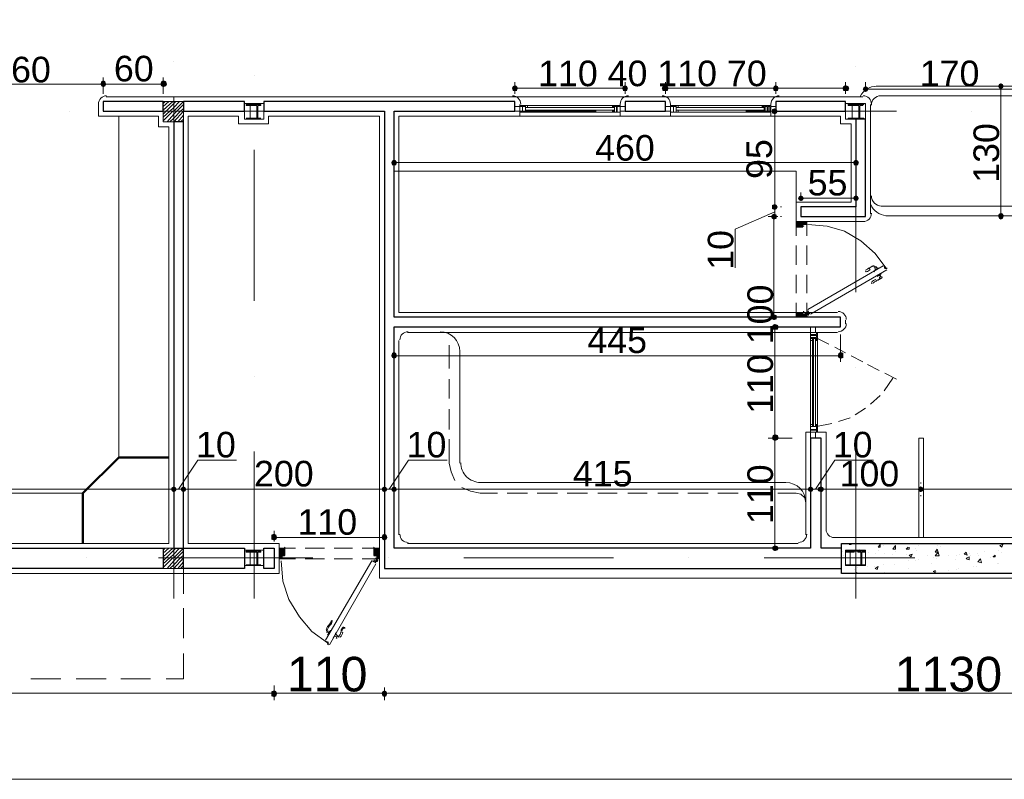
# Model space of a CAD drawing. Header units: metres. Extents: x 5.7 to 89.8, y 4 to 63.5.
# Tile 10 of 22: x 46.8 to 56.6, y 16.2 to 23.8. Entities that reach past the tile are written whole.
import ezdxf

# ---------------------------------------------------------------- set-up
doc = ezdxf.new("R2010")
doc.units = ezdxf.units.M
doc.header["$MEASUREMENT"] = 0
for name, color, linetype in [('PDF2_ax', 7, 'Continuous'), ('PDF2_column', 7, 'Continuous'), ('PDF2_dim', 7, 'Continuous'), ('PDF2_door', 7, 'Continuous'), ('PDF2_furn', 7, 'Continuous'), ('PDF2_hatch-plan', 7, 'Continuous'), ('PDF2_khatchin', 7, 'Continuous'), ('PDF2_Layer5', 7, 'Continuous'), ('PDF2_shear wall', 7, 'Continuous'), ('PDF2_Text', 7, 'Continuous'), ('PDF2_wall', 7, 'Continuous'), ('PDF2_wall-partishen', 7, 'Continuous'), ('PDF2_WIN', 7, 'Continuous')]:
    doc.layers.add(name, color=color, linetype=linetype)
doc.styles.add('PDF Arial', font='arial.ttf')

msp = doc.modelspace()

# ---------------------------------------------------------------- hatches: boundary and pattern name
at = {"layer": 'PDF2_dim', "transparency": 33554559}
for points in [[(47.6295, 23.1887), (47.6102, 23.1791), (47.6006, 23.1502), (47.6102, 23.1309), (47.6295, 23.1213), (47.6488, 23.1309), (47.6584, 23.1502), (47.6488, 23.1791)], [(48.2652, 23.1502), (48.2555, 23.1791), (48.2266, 23.1887), (48.2074, 23.1791), (48.1977, 23.1502), (48.2074, 23.1309), (48.2266, 23.1213), (48.2555, 23.1309)], [(51.7035, 23.1117), (51.7131, 23.0828), (51.7516, 23.0828), (51.7613, 23.1117), (51.7516, 23.1309), (51.7324, 23.1406), (51.7131, 23.1309)], [(52.8592, 23.1117), (52.8496, 23.1309), (52.8303, 23.1406), (52.8111, 23.1309), (52.8014, 23.1117), (52.8111, 23.0828), (52.8496, 23.0828)], [(53.1963, 23.1117), (53.206, 23.0828), (53.2541, 23.0828), (53.2637, 23.1117), (53.2541, 23.1309), (53.2349, 23.1406), (53.206, 23.1309)], [(54.3521, 23.0828), (54.3617, 23.1117), (54.3521, 23.1309), (54.3328, 23.1406), (54.3135, 23.1309), (54.3039, 23.1117), (54.3135, 23.0828)], [(55.0648, 23.1117), (55.0551, 23.1309), (55.0263, 23.1406), (55.007, 23.1309), (54.9974, 23.1117), (55.007, 23.0828), (55.0551, 23.0828)], [(55.1996, 23.102), (55.2092, 23.0828), (55.2285, 23.0731), (55.2478, 23.0828), (55.2574, 23.102), (55.2478, 23.1213), (55.2285, 23.1309), (55.2092, 23.1213)], [(56.5769, 23.1598), (56.5576, 23.1502), (56.548, 23.1309), (56.5576, 23.1117), (56.5769, 23.102), (56.5961, 23.1117), (56.6058, 23.1309), (56.5961, 23.1502)], [(54.3232, 22.9094), (54.2943, 22.8998), (54.2943, 22.8613), (54.3232, 22.8516), (54.3424, 22.8613), (54.3521, 22.8805), (54.3424, 22.8998)], [(50.4996, 22.3701), (50.5092, 22.3412), (50.5477, 22.3412), (50.5574, 22.3701), (50.5477, 22.3893), (50.5285, 22.399), (50.5092, 22.3893)], [(55.1611, 22.3701), (55.1515, 22.3893), (55.1322, 22.399), (55.1129, 22.3893), (55.1033, 22.3701), (55.1129, 22.3412), (55.1515, 22.3412)], [(54.5543, 22.0137), (54.564, 21.9945), (54.5832, 21.9848), (54.6025, 21.9945), (54.6121, 22.0137), (54.6025, 22.033), (54.5832, 22.0426), (54.564, 22.033)], [(55.1611, 22.0137), (55.1515, 22.033), (55.1322, 22.0426), (55.1129, 22.033), (55.1033, 22.0137), (55.1129, 21.9945), (55.1322, 21.9848), (55.1515, 21.9945)], [(54.3232, 21.8981), (54.3424, 21.9078), (54.3521, 21.927), (54.3424, 21.9463), (54.3232, 21.9559), (54.2943, 21.9463), (54.2943, 21.9078)], [(54.3135, 21.8596), (54.2943, 21.85), (54.2847, 21.8307), (54.2943, 21.8115), (54.3135, 21.8018), (54.3424, 21.8115), (54.3424, 21.85)], [(56.5769, 21.8018), (56.5961, 21.8115), (56.6058, 21.8404), (56.5961, 21.8596), (56.5769, 21.8692), (56.5576, 21.8596), (56.548, 21.8404), (56.5576, 21.8115)], [(54.3135, 20.8002), (54.3424, 20.8098), (54.3424, 20.8483), (54.3135, 20.858), (54.2943, 20.8483), (54.2847, 20.8291), (54.2943, 20.8098)], [(54.3232, 20.7617), (54.3039, 20.752), (54.2943, 20.7328), (54.3039, 20.7039), (54.3521, 20.7039), (54.3617, 20.7328), (54.3521, 20.752)], [(50.4996, 20.4438), (50.5092, 20.4246), (50.5285, 20.4149), (50.5477, 20.4246), (50.5574, 20.4438), (50.5477, 20.4727), (50.5285, 20.4824), (50.5092, 20.4727)], [(55.007, 20.4246), (55.007, 20.4727), (54.9781, 20.4824), (54.9588, 20.4727), (54.9492, 20.4438), (54.9588, 20.4246), (54.9781, 20.4149)], [(54.3521, 19.6541), (54.3232, 19.6637), (54.3039, 19.6541), (54.2943, 19.6252), (54.3039, 19.6059), (54.3232, 19.5963), (54.3521, 19.6059), (54.3617, 19.6252)], [(48.3615, 19.1147), (48.3518, 19.134), (48.3326, 19.1436), (48.3133, 19.134), (48.3037, 19.1147), (48.3133, 19.0955), (48.3326, 19.0858), (48.3518, 19.0955)], [(48.4, 19.1147), (48.4096, 19.0955), (48.4289, 19.0858), (48.4481, 19.0955), (48.4578, 19.1147), (48.4481, 19.134), (48.4289, 19.1436), (48.4096, 19.134)], [(50.4611, 19.1147), (50.4514, 19.134), (50.4322, 19.1436), (50.4129, 19.134), (50.4033, 19.1147), (50.4129, 19.0955), (50.4322, 19.0858), (50.4514, 19.0955)], [(50.4996, 19.1147), (50.5092, 19.0955), (50.5285, 19.0858), (50.5477, 19.0955), (50.5574, 19.1147), (50.5477, 19.134), (50.5285, 19.1436), (50.5092, 19.134)], [(54.7084, 19.1147), (54.6988, 19.134), (54.6795, 19.1436), (54.6603, 19.134), (54.6506, 19.1147), (54.6603, 19.0955), (54.6795, 19.0858), (54.6988, 19.0955)], [(54.747, 19.1147), (54.7566, 19.0955), (54.7855, 19.0858), (54.8047, 19.0955), (54.8144, 19.1147), (54.8047, 19.134), (54.7855, 19.1436), (54.7566, 19.134)], [(55.7582, 19.134), (55.7486, 19.1147), (55.7582, 19.0955), (55.7775, 19.0858), (55.7968, 19.0955), (55.8064, 19.1147), (55.7968, 19.134), (55.7775, 19.1436)], [(49.3053, 18.6621), (49.3053, 18.6139), (49.3342, 18.6043), (49.3535, 18.6139), (49.3631, 18.6332), (49.3535, 18.6621), (49.3342, 18.6717)], [(50.4611, 18.6332), (50.4514, 18.6621), (50.4322, 18.6717), (50.4129, 18.6621), (50.4033, 18.6332), (50.4129, 18.6139), (50.4322, 18.6043), (50.4514, 18.6139)], [(54.3232, 18.4983), (54.3521, 18.508), (54.3617, 18.5272), (54.3521, 18.5465), (54.3232, 18.5561), (54.3039, 18.5465), (54.2943, 18.5272), (54.3039, 18.508)], [(49.3535, 17.0536), (49.3631, 17.0825), (49.3535, 17.1018), (49.3342, 17.1114), (49.3053, 17.1018), (49.3053, 17.0536), (49.3342, 17.044)], [(50.4514, 17.0536), (50.4611, 17.0825), (50.4514, 17.1018), (50.4322, 17.1114), (50.4129, 17.1018), (50.4033, 17.0825), (50.4129, 17.0536), (50.4322, 17.044)]]:
    msp.add_hatch(color=256, dxfattribs=at).paths.add_polyline_path(points)

# ---------------------------------------------------------------- linework, layer by layer
at = {"layer": 'PDF2_ax', "lineweight": 9}
for points in [[(48.3326, 23.3717), (48.3326, 23.3717)], [(55.1322, 23.3236), (55.1322, 23.3236)], [(49.132, 23.2369), (49.132, 23.2369)], [(47.2924, 22.8805), (47.2924, 22.8805)], [(48.034, 22.8805), (49.5365, 22.8805)], [(50.2877, 22.8805), (50.2877, 22.8805)], [(51.0389, 22.8805), (52.5414, 22.8805)], [(53.2926, 22.8805), (53.2926, 22.8805)], [(54.0342, 22.8805), (55.5367, 22.8805)], [(56.2879, 22.8805), (56.2879, 22.8805)], [(48.3326, 22.6205), (48.3326, 21.1276)], [(49.132, 22.4953), (49.132, 20.9928)], [(55.1322, 22.5723), (55.1322, 21.0795)], [(48.3326, 20.3764), (48.3326, 20.3764)], [(55.1322, 20.3283), (55.1322, 20.3283)], [(49.132, 20.2416), (49.132, 20.2416)], [(48.3326, 19.6252), (48.3326, 18.0264)], [(55.1322, 19.577), (55.1322, 18.0264)], [(49.132, 19.4903), (49.132, 18.0264)], [(47.4658, 18.4309), (47.4658, 18.4309)], [(48.217, 18.4309), (49.7195, 18.4309)], [(50.4707, 18.4309), (50.4707, 18.4309)], [(51.2219, 18.4309), (52.7148, 18.4309)], [(53.466, 18.4309), (53.466, 18.4309)], [(54.2172, 18.4309), (55.7197, 18.4309)], [(56.4709, 18.4309), (56.4709, 18.4309)]]:
    msp.add_lwpolyline(points, dxfattribs=at)
at = {"layer": 'PDF2_column', "lineweight": 18}
for points in [[(48.2266, 22.9576), (48.2459, 22.9768)], [(48.2266, 22.9287), (48.2844, 22.9768)], [(48.2266, 22.8902), (48.3229, 22.9768)], [(48.2266, 22.8516), (48.2555, 22.8805), (48.3326, 22.9576), (48.3518, 22.9768)], [(48.2266, 22.8227), (48.294, 22.8805), (48.3326, 22.919), (48.3904, 22.9768)], [(48.2266, 22.7842), (48.3229, 22.8805), (48.3326, 22.8805), (48.4289, 22.9768)], [(48.3326, 23.025), (48.3326, 22.7264)], [(48.477, 22.8805), (48.1785, 22.8805)], [(48.2652, 22.7746), (48.3326, 22.8516), (48.3615, 22.8805), (48.4289, 22.9479)], [(48.294, 22.7746), (48.3326, 22.8131), (48.4, 22.8805), (48.4289, 22.9094)], [(48.3326, 22.7746), (48.4289, 22.8805)], [(48.3711, 22.7746), (48.4289, 22.842)], [(48.4, 22.7746), (48.4289, 22.8035)], [(48.3326, 18.5754), (48.3326, 18.2768)], [(48.2266, 18.508), (48.2459, 18.5272)], [(48.2266, 18.4791), (48.2844, 18.5272)], [(48.2266, 18.4405), (48.3229, 18.5272)], [(48.2266, 18.402), (48.2555, 18.4309), (48.3326, 18.508), (48.3518, 18.5272)], [(48.2266, 18.3731), (48.294, 18.4309), (48.3326, 18.4694), (48.3904, 18.5272)], [(48.2266, 18.3346), (48.3229, 18.4309), (48.3326, 18.4309), (48.4289, 18.5272)], [(48.2652, 18.325), (48.3326, 18.402), (48.3615, 18.4309), (48.4289, 18.4983)], [(48.294, 18.325), (48.3326, 18.3635), (48.4, 18.4309), (48.4289, 18.4598)], [(48.477, 18.4309), (48.1785, 18.4309)], [(48.3326, 18.325), (48.4289, 18.4309)], [(48.3711, 18.325), (48.4289, 18.3924)], [(48.4, 18.325), (48.4289, 18.3539)]]:
    msp.add_lwpolyline(points, dxfattribs=at)
for points in [[(48.4289, 22.7746), (48.2266, 22.7746), (48.2266, 22.9768), (48.4289, 22.9768)], [(49.0356, 22.9576), (49.2283, 22.9576), (49.2283, 22.8035), (49.0356, 22.8035)], [(49.0934, 22.8131), (49.0549, 22.8131), (49.132, 22.8131), (49.0934, 22.8131), (49.0934, 22.9383), (49.132, 22.9383), (49.132, 22.9479), (49.0549, 22.9479), (49.0549, 22.9383), (49.0934, 22.9383)], [(49.1609, 22.8131), (49.132, 22.8131), (49.1994, 22.8131), (49.1705, 22.8131), (49.1705, 22.9383), (49.1994, 22.9383), (49.1994, 22.9479), (49.132, 22.9479), (49.132, 22.9383), (49.1609, 22.9383)], [(55.0263, 22.9576), (55.2285, 22.9576), (55.2285, 22.8035), (55.0263, 22.8035)], [(55.2092, 22.9479), (55.0551, 22.9479), (55.0551, 22.9576), (55.2092, 22.9576)], [(55.0937, 22.8131), (55.0551, 22.8131), (55.1322, 22.8131), (55.0937, 22.8131), (55.0937, 22.9383), (55.1322, 22.9383), (55.1322, 22.9479), (55.0551, 22.9479), (55.0551, 22.9383), (55.0937, 22.9383)], [(55.1611, 22.8131), (55.1322, 22.8131), (55.1996, 22.8131), (55.1707, 22.8131), (55.1707, 22.9383), (55.1996, 22.9383), (55.1996, 22.9479), (55.1322, 22.9479), (55.1322, 22.9383), (55.1611, 22.9383)], [(55.2092, 22.8035), (55.0551, 22.8035), (55.0551, 22.8131), (55.2092, 22.8131)], [(48.4289, 18.325), (48.2266, 18.325), (48.2266, 18.5272), (48.4289, 18.5272)], [(49.0356, 18.508), (49.2283, 18.508), (49.2283, 18.3539), (49.0356, 18.3539)], [(49.0934, 18.3635), (49.0549, 18.3635), (49.132, 18.3635), (49.0934, 18.3635), (49.0934, 18.4887), (49.132, 18.4887), (49.132, 18.4983), (49.0549, 18.4983), (49.0549, 18.4887), (49.0934, 18.4887)], [(49.1609, 18.3635), (49.132, 18.3635), (49.1994, 18.3635), (49.1705, 18.3635), (49.1705, 18.4887), (49.1994, 18.4887), (49.1994, 18.4983), (49.132, 18.4983), (49.132, 18.4887), (49.1609, 18.4887)], [(55.0263, 18.508), (55.2285, 18.508), (55.2285, 18.3539), (55.0263, 18.3539)], [(55.0744, 18.3635), (55.0359, 18.3635), (55.1129, 18.3635), (55.0744, 18.3635), (55.0744, 18.4887), (55.1129, 18.4887), (55.1129, 18.4983), (55.0359, 18.4983), (55.0359, 18.4887), (55.0744, 18.4887)], [(55.19, 18.4983), (55.0744, 18.4983), (55.0744, 18.508), (55.19, 18.508)], [(55.1804, 18.3635), (55.1515, 18.3635), (55.2285, 18.3635), (55.19, 18.3635), (55.19, 18.4887), (55.2285, 18.4887), (55.2285, 18.4983), (55.1515, 18.4983), (55.1515, 18.4887), (55.1804, 18.4887)], [(55.19, 18.3539), (55.0744, 18.3539), (55.0744, 18.3635), (55.19, 18.3635)]]:
    msp.add_lwpolyline(points, close=True, dxfattribs=at)
at = {"layer": 'PDF2_dim', "lineweight": 20}
for points in [[(47.6295, 23.2176), (47.6295, 23.0539), (47.6295, 23.208)], [(48.2266, 23.0539), (48.2266, 23.2176)], [(51.7324, 23.0539), (51.7324, 23.1695)], [(55.0263, 23.0539), (55.0263, 23.1695)], [(55.2285, 23.1309), (55.2285, 23.1695)], [(46.0596, 23.1502), (46.0885, 23.1502), (47.5717, 23.1502), (47.6006, 23.1502)], [(47.6584, 23.1502), (47.6873, 23.1502), (48.1688, 23.1502), (48.1977, 23.1502)], [(52.8014, 23.1117), (52.7726, 23.1117), (51.7902, 23.1117), (51.7613, 23.1117)], [(54.3039, 23.1117), (54.275, 23.1117), (53.2926, 23.1117), (53.2637, 23.1117)], [(54.9974, 23.1117), (54.9685, 23.1117), (54.3906, 23.1117), (54.3617, 23.1117)], [(55.2574, 23.102), (55.2863, 23.102), (56.8754, 23.102), (56.9043, 23.102)], [(56.5095, 23.1309), (56.5191, 23.1309)], [(56.5769, 21.8692), (56.5769, 21.8981), (56.5769, 23.0731), (56.5769, 23.102)], [(54.2461, 22.8805), (54.2558, 22.8805)], [(54.3232, 21.9559), (54.3232, 21.9848), (54.3232, 22.8227), (54.3232, 22.8516)], [(50.5285, 22.4375), (50.5285, 22.4279)], [(55.1322, 22.4375), (55.1322, 22.4279)], [(55.1033, 22.3701), (55.0744, 22.3701), (50.5863, 22.3701), (50.5574, 22.3701)], [(54.5832, 21.9945), (54.5832, 22.0715)], [(55.1033, 22.0137), (55.0744, 22.0137), (54.641, 22.0137), (54.6121, 22.0137)], [(55.1322, 21.9945), (55.1322, 22.0715)], [(54.3232, 21.8307), (54.3232, 21.927)], [(54.3232, 21.8789), (53.9283, 21.7055), (53.9283, 21.3203)], [(54.3521, 21.8307), (54.2558, 21.8307)], [(54.3135, 20.858), (54.3135, 20.8869), (54.3135, 21.7729), (54.3135, 21.8018)], [(54.3906, 21.8307), (54.381, 21.8307)], [(54.3521, 20.8291), (54.2558, 20.8291)], [(54.4965, 20.7328), (54.2654, 20.7328)], [(50.5285, 20.6557), (50.5285, 20.386)], [(54.3232, 19.6637), (54.3232, 19.6926), (54.3232, 20.6653), (54.3232, 20.7039)], [(54.9781, 20.6557), (54.9781, 20.386)], [(54.9492, 20.4438), (54.9203, 20.4438), (50.5863, 20.4438), (50.5574, 20.4438)], [(54.4965, 19.6252), (54.2654, 19.6252), (54.2558, 19.6252)], [(54.3232, 19.5963), (54.3232, 19.5674), (54.3232, 18.585), (54.3232, 18.5561)], [(48.3807, 19.1147), (48.5734, 19.4037), (48.9586, 19.4037)], [(50.4803, 19.1147), (50.673, 19.4037), (51.0582, 19.4037)], [(54.7277, 19.1147), (54.9203, 19.4037), (55.3056, 19.4037)], [(48.3326, 19.1821), (48.3326, 19.1725)], [(48.4289, 19.1821), (48.4289, 19.1725)], [(54.7855, 19.1821), (54.7855, 19.1725)], [(55.7775, 19.1821), (55.7775, 19.1725)], [(34.4636, 19.1147), (34.4925, 19.1147), (48.2748, 19.1147), (48.3037, 19.1147)], [(48.3326, 19.1147), (48.4289, 19.1147)], [(48.3326, 19.0473), (48.3326, 19.0569)], [(48.4289, 19.0473), (48.4289, 19.0569)], [(48.4578, 19.1147), (48.4867, 19.1147), (50.3744, 19.1147), (50.4033, 19.1147)], [(50.4322, 19.1147), (50.5285, 19.1147)], [(50.5574, 19.1147), (50.5863, 19.1147), (54.6217, 19.1147), (54.6506, 19.1147)], [(54.6795, 19.1147), (54.7855, 19.1147)], [(54.7855, 19.0473), (54.7855, 19.0569)], [(54.8144, 19.1147), (54.8433, 19.1147), (55.7197, 19.1147), (55.7486, 19.1147)], [(55.7775, 19.0473), (55.7775, 19.0569)], [(55.8064, 19.1147), (55.8353, 19.1147), (61.3732, 19.1147), (61.4021, 19.1147)], [(49.3342, 18.5946), (49.3342, 18.7006)], [(50.4322, 18.5946), (50.4322, 18.7006)], [(49.3631, 18.6332), (49.392, 18.6332), (50.3744, 18.6332), (50.4033, 18.6332)], [(54.2558, 18.5272), (54.2654, 18.5272)], [(49.3053, 17.0825), (49.2668, 17.0825), (29.1376, 17.0825), (29.1087, 17.0825)], [(50.4033, 17.0825), (50.3744, 17.0825), (49.392, 17.0825), (49.3631, 17.0825)], [(61.7007, 17.0825), (61.6718, 17.0825), (50.49, 17.0825), (50.4611, 17.0825)]]:
    msp.add_lwpolyline(points, dxfattribs=at)
for points in [[(52.8303, 23.1695), (52.8303, 23.0539)], [(53.2349, 23.1695), (53.2349, 23.0539)], [(54.3328, 23.1695), (54.3328, 23.0539)], [(54.381, 21.927), (54.3906, 21.927)], [(50.4322, 19.1725), (50.4322, 19.1821)], [(50.5285, 19.1725), (50.5285, 19.1821)], [(54.6795, 19.1725), (54.6795, 19.1821)], [(49.3342, 17.0151), (49.3342, 17.1596)], [(50.4322, 17.0151), (50.4322, 17.1403)]]:
    msp.add_lwpolyline(points, close=True, dxfattribs=at)
at = {"layer": 'PDF2_door', "lineweight": 18}
for points in [[(54.641, 21.7537), (54.641, 21.7826), (54.5351, 21.7826), (54.5351, 21.7344)], [(54.5351, 21.7248), (54.6025, 21.7248)], [(54.6025, 21.7344), (54.6025, 21.744)], [(54.6121, 21.7537), (54.6314, 21.7537)], [(55.4308, 21.3106), (55.4308, 21.3203), (55.3248, 21.4647), (55.1804, 21.5899), (55.0166, 21.6863), (54.8433, 21.7344), (54.6506, 21.7537)], [(54.6506, 20.9061), (55.4019, 21.3395)], [(55.4404, 21.301), (54.6795, 20.858)], [(55.4115, 21.3395), (55.4211, 21.3106)], [(55.4211, 21.3203), (55.4211, 21.3203)], [(55.4404, 21.3203), (55.4404, 21.3106)], [(54.641, 20.8483), (54.641, 20.8291), (54.5351, 20.8291), (54.5351, 20.8772), (54.6025, 20.8772), (54.6025, 20.858)], [(54.6121, 20.858), (54.6314, 20.858)], [(54.6699, 20.8676), (54.6506, 20.8965)], [(49.4016, 18.4213), (49.3824, 18.4213), (49.3824, 18.5272), (49.4305, 18.5272)], [(49.4402, 18.5272), (49.4402, 18.4598)], [(50.3551, 18.4502), (50.3551, 18.4213), (50.384, 18.4213), (50.384, 18.5272), (50.3262, 18.5272), (50.3262, 18.4598)], [(49.4016, 18.402), (49.4209, 18.1998), (49.4787, 18.0168), (49.5846, 17.8434), (49.7098, 17.6989), (49.8639, 17.5834)], [(49.4305, 18.4502), (49.4113, 18.4502), (49.4113, 18.4213)], [(50.3455, 18.3828), (50.307, 18.402), (49.8447, 17.6123)], [(49.8832, 17.5641), (50.3455, 18.3731)], [(50.3262, 18.4502), (50.3455, 18.4502)], [(49.8447, 17.6026), (49.8736, 17.593)], [(49.8639, 17.5834), (49.8639, 17.5834)], [(49.8736, 17.5834), (49.8639, 17.5737), (49.8736, 17.5641)], [(49.8736, 17.5737), (49.8736, 17.5737)]]:
    msp.add_lwpolyline(points, dxfattribs=at)
at = {"layer": 'PDF2_door', "lineweight": 0}
for points in [[(54.5351, 21.7633), (54.564, 21.7248), (54.6217, 21.7826), (54.5736, 21.7248), (54.5351, 21.7729), (54.5832, 21.7248), (54.6025, 21.744)], [(54.5832, 21.7248), (54.6314, 21.7826), (54.641, 21.7729), (54.6217, 21.7537), (54.5929, 21.7826), (54.5447, 21.7248), (54.5351, 21.7344), (54.5351, 21.7248), (54.5832, 21.7826), (54.5351, 21.7344), (54.5736, 21.7826), (54.6025, 21.744), (54.564, 21.7826), (54.5351, 21.744), (54.5543, 21.7248), (54.5351, 21.7537), (54.5543, 21.7826), (54.5351, 21.7633), (54.5447, 21.7826), (54.5929, 21.7248), (54.5351, 21.7826), (54.5351, 21.7729)], [(54.6025, 21.7248), (54.5543, 21.7826), (54.6025, 21.7344), (54.5929, 21.7248)], [(54.5832, 21.7826), (54.6121, 21.7537), (54.5832, 21.7826)], [(54.6121, 21.7537), (54.641, 21.7729)], [(54.6217, 21.7826), (54.641, 21.7633), (54.6217, 21.7826)], [(54.6314, 21.7537), (54.641, 21.7633)], [(54.5351, 20.8676), (54.5447, 20.8772), (54.5929, 20.8291), (54.6217, 20.858), (54.641, 20.8387), (54.6217, 20.8291), (54.641, 20.8483), (54.6314, 20.858)], [(54.5351, 20.858), (54.5543, 20.8291), (54.5351, 20.8483), (54.564, 20.8772), (54.6217, 20.8291), (54.5736, 20.8772), (54.5351, 20.8387), (54.5447, 20.8291), (54.5929, 20.8772), (54.5351, 20.8291), (54.5832, 20.8772), (54.6025, 20.8676), (54.564, 20.8291), (54.5351, 20.8676), (54.5736, 20.8291), (54.6025, 20.858), (54.5832, 20.8291), (54.6121, 20.858), (54.641, 20.8291), (54.6314, 20.8291), (54.6025, 20.858), (54.5832, 20.8772)], [(54.5351, 20.858), (54.5543, 20.8772), (54.5351, 20.858)], [(54.5351, 20.8772), (54.5351, 20.8772)], [(54.5351, 20.8772), (54.5832, 20.8291), (54.5351, 20.8772)], [(54.5351, 20.8291), (54.5351, 20.8291)], [(54.5543, 20.8291), (54.6025, 20.8772), (54.5543, 20.8291)], [(54.5929, 20.8772), (54.6025, 20.8676)], [(54.6217, 20.8676), (54.641, 20.8676)], [(54.641, 20.8483), (54.641, 20.858), (54.6217, 20.858)], [(54.6506, 20.8483), (54.6506, 20.858), (54.6506, 20.858), (54.6555, 20.858)], [(54.6506, 20.858), (54.6506, 20.8483), (54.6506, 20.858)], [(54.6506, 20.8387), (54.6506, 20.8387)], [(49.4402, 18.4502), (49.3824, 18.508), (49.4016, 18.5272), (49.4402, 18.4887), (49.392, 18.5272), (49.3824, 18.5176), (49.4402, 18.4598), (49.4305, 18.4502), (49.3824, 18.4983), (49.4113, 18.5272)], [(49.4113, 18.4309), (49.4016, 18.4213), (49.3824, 18.4405), (49.4402, 18.4887), (49.3824, 18.4309), (49.392, 18.4213), (49.4113, 18.4309), (49.3824, 18.4598), (49.4402, 18.5176), (49.4209, 18.5272)], [(49.4209, 18.5272), (49.3824, 18.4887), (49.4209, 18.5272)], [(49.3824, 18.5272), (49.3824, 18.5272)], [(50.3648, 18.5272), (50.3262, 18.4887), (50.3744, 18.5272), (50.3262, 18.4791), (50.3551, 18.4502), (50.384, 18.4213), (50.3744, 18.4213), (50.3551, 18.4405), (50.384, 18.4694), (50.3262, 18.5272), (50.384, 18.4791), (50.3551, 18.4502)], [(50.3359, 18.4502), (50.3262, 18.4598), (50.384, 18.5176), (50.3648, 18.5272), (50.384, 18.508), (50.3262, 18.4502)], [(50.3744, 18.5272), (50.384, 18.5272), (50.3262, 18.4694), (50.3455, 18.4502), (50.384, 18.4887), (50.3359, 18.4502), (50.384, 18.4983), (50.3551, 18.5272), (50.3262, 18.4983), (50.384, 18.4502), (50.3262, 18.508), (50.3455, 18.5272), (50.384, 18.4887), (50.3359, 18.5272), (50.3262, 18.5176), (50.384, 18.4598), (50.3551, 18.4309)], [(50.3262, 18.5272), (50.3262, 18.5272)], [(49.3824, 18.4502), (49.4113, 18.4213), (49.3824, 18.4502)], [(49.3824, 18.4213), (49.3824, 18.4213)], [(50.3455, 18.4213), (50.3455, 18.4309), (50.3455, 18.4213)], [(50.3455, 18.402), (50.3455, 18.402)], [(50.384, 18.4502), (50.3551, 18.4213), (50.384, 18.4502)], [(50.3551, 18.4309), (50.3648, 18.4213), (50.3551, 18.4309)], [(50.3551, 18.4116), (50.3551, 18.4116)], [(50.3551, 18.402), (50.3648, 18.402), (50.3551, 18.402)], [(50.3551, 18.402), (50.3551, 18.402)], [(50.3648, 18.402), (50.3648, 18.402)]]:
    msp.add_lwpolyline(points, dxfattribs=at)
for points in [[(54.6025, 21.7826), (54.6314, 21.7537), (54.6121, 21.7826), (54.5543, 21.7248)], [(54.6121, 20.8291), (54.6314, 20.858), (54.6025, 20.8291), (54.5543, 20.8772)], [(49.3824, 18.4791), (49.4305, 18.5272), (49.4402, 18.5272), (49.3824, 18.4694), (49.4113, 18.4405), (49.3824, 18.4213), (49.4402, 18.4791), (49.3824, 18.5272), (49.4402, 18.4694), (49.4209, 18.4502), (49.3824, 18.4887), (49.4113, 18.4502)], [(49.4402, 18.508), (49.4113, 18.5272), (49.4402, 18.4983), (49.3824, 18.4502)], [(50.384, 18.4309), (50.3648, 18.4213), (50.384, 18.4405), (50.3262, 18.4887)]]:
    msp.add_lwpolyline(points, close=True, dxfattribs=at)
at = {"layer": 'PDF2_door', "lineweight": 5}
for points in [[(55.2327, 21.2913, 0.99996), (55.2339, 21.2818, 0.199983), (55.2734, 21.3063)], [(55.2293, 21.3014, 0.199987), (55.258, 21.3207, 0.014553), (55.255, 21.317)], [(55.3088, 21.3387, 0.092322), (55.2839, 21.3298, 0.099024), (55.2626, 21.3111, -0.130768), (55.3055, 21.3434)], [(55.3293, 21.1957, 0.098999), (55.3561, 21.2047, 0.092349), (55.3762, 21.2219)], [(55.3388, 21.1968, 0.130792), (55.3872, 21.2178, 0.361409), (55.3903, 21.236)], [(55.3305, 21.1861, 0.014536), (55.3352, 21.1869, 0.199984), (55.3048, 21.1684)], [(49.8865, 17.7688, 0.014544), (49.8832, 17.7684, 0.130767), (49.851, 17.7214)], [(49.8816, 17.7676, 0.199983), (49.902, 17.8029, -1.000012), (49.912, 17.7994, -0.199983), (49.8875, 17.7599)], [(49.8923, 17.7611, 0.099026), (49.8736, 17.7399, 0.092322), (49.8648, 17.7149)], [(49.9719, 17.6475, 0.092349), (49.9891, 17.6676, 0.098999), (49.9982, 17.6945)], [(50.0354, 17.7288, 0.999983), (50.0292, 17.7362, 0.199983), (50.0088, 17.7009)]]:
    msp.add_lwpolyline(points, format="xyb", dxfattribs=at)
for points in [[(55.3056, 21.3203), (55.3056, 21.3203)], [(55.3152, 21.2914), (55.3537, 21.3203), (55.3537, 21.3106)], [(55.3152, 21.2817), (55.3056, 21.2914)], [(55.3345, 21.2432), (55.3345, 21.2432)], [(55.3441, 21.2336), (55.3826, 21.2625), (55.3826, 21.2721)], [(55.3441, 21.2432), (55.3441, 21.2432)], [(55.3633, 21.224), (55.3826, 21.2336), (55.3633, 21.224), (55.373, 21.224)], [(49.9025, 17.7086), (49.8928, 17.7086), (49.8639, 17.6604)], [(49.941, 17.6797), (49.9506, 17.6797), (49.9217, 17.6315)], [(49.8736, 17.6604), (49.8736, 17.6604)], [(49.9699, 17.6508), (49.9602, 17.6508), (49.9506, 17.6315), (49.9602, 17.6315)], [(49.9506, 17.6315), (49.9602, 17.6508)]]:
    msp.add_lwpolyline(points, dxfattribs=at)
for points in [[(55.3152, 21.3203), (55.3248, 21.3299)], [(49.8639, 17.7086), (49.8543, 17.6893)]]:
    msp.add_lwpolyline(points, close=True, dxfattribs=at)
at = {"layer": 'PDF2_door', "lineweight": 0}
for points in [[(54.6579, 20.8682, 0.414209), (54.6603, 20.8772), (54.6506, 20.8869), (54.6506, 20.8676), (54.6506, 20.858), (54.6603, 20.858, 0.414213), (54.668, 20.8796)], [(50.3532, 18.3996, -0.414188), (50.3359, 18.3924), (50.3166, 18.402)], [(50.3262, 18.4116), (50.3383, 18.4027, 0.414193), (50.3455, 18.402), (50.3551, 18.402), (50.3551, 18.402), (50.3599, 18.3924)], [(50.3648, 18.4068, 0.41421), (50.3599, 18.4116, -0.414215), (50.3455, 18.4261)]]:
    msp.add_lwpolyline(points, format="xyb", dxfattribs=at)
at = {"layer": 'PDF2_door', "lineweight": 18}
for centre in [(54.6555, 20.8532), (50.3599, 18.4068)]:
    msp.add_circle(centre, 0.00482, dxfattribs=at)
at = {"layer": 'PDF2_door', "lineweight": 0}
for centre in [(54.6555, 20.8532), (50.3599, 18.4068)]:
    msp.add_circle(centre, 0.00482, dxfattribs=at)
at = {"layer": 'PDF2_door', "lineweight": 18}
for centre, start, end in [((54.5399, 21.7392), 180.00035, 269.99965), ((54.6073, 21.7392), 270.00035, 359.99965), ((54.6169, 21.7489), 90.00632, 179.99941), ((54.6362, 21.7585), 270.00035, 359.99965), ((54.5399, 20.882), 90.00632, 179.99941), ((54.6073, 20.882), 0.00608, 90.00538), ((54.6169, 20.8628), 180.00035, 269.99965), ((54.6362, 20.8532), 0.00035, 89.99965), ((49.4161, 18.455), 90.00035, 179.99965), ((49.4353, 18.532), 0.00035, 89.99965), ((49.4353, 18.4646), 270.00035, 359.99965), ((50.331, 18.532), 90.00035, 179.99965), ((50.331, 18.4646), 180.00035, 269.99965), ((50.3503, 18.455), 0.00035, 89.99965), ((49.4065, 18.4261), 270.00035, 359.99965), ((50.3599, 18.4261), 180.00632, 269.99941)]:
    msp.add_arc(centre, 0.00482, start, end, dxfattribs=at)
at = {"layer": 'PDF2_door', "lineweight": 5}
for centre, radius, start, end in [((55.3104, 21.3251), 0.0144, 30.00334, 109.49005), ((55.2815, 21.3058), 0.0433, 0.05505, 31.87134), ((55.3682, 21.354), 0.0433, 208.13041, 239.94174), ((55.3393, 21.1421), 0.0626, 97.38819, 142.62473), ((55.3393, 21.2095), 0.0433, 28.13041, 59.94174), ((55.4163, 21.2577), 0.0433, 180.05505, 211.87134), ((55.2911, 21.171), 0.00482, 142.62544, 322.61888), ((49.8687, 17.7134), 0.0144, 160.5157, 240.00188), ((49.8399, 17.6556), 0.0433, 30.05826, 61.86959), ((49.888, 17.7423), 0.0433, 238.13419, 269.95045), ((49.9843, 17.6941), 0.0433, 210.06458, 241.87445), ((49.9073, 17.7134), 0.1108, 319.48246, 349.28832), ((50.0614, 17.6941), 0.0626, 127.38118, 172.61711), ((49.9266, 17.7037), 0.0818, 349.288, 352.61907), ((49.9362, 17.6074), 0.0433, 58.12866, 89.94495), ((49.9747, 17.6556), 0.0144, 240.00696, 319.48271)]:
    msp.add_arc(centre, radius, start, end, dxfattribs=at)
at = {"layer": 'PDF2_door', "lineweight": 0}
for centre, radius, start, end in [((54.6458, 20.8628), 0.0144, 0.00545, 90.00524), ((54.6458, 20.8628), 0.00482, 0.00608, 90.00538), ((54.6555, 20.8532), 0.00482, 180.00035, 269.99965), ((54.6555, 20.8628), 0.00482, 120.00888, 141.22745), ((50.3599, 18.4261), 0.00482, 180.00035, 269.99965), ((50.3599, 18.4068), 0.00482, 128.77898, 149.99818)]:
    msp.add_arc(centre, radius, start, end, dxfattribs=at)
at = {"layer": 'PDF2_door', "transparency": 33554559}
for points in [[(54.6603, 20.8483), (54.6603, 20.858), (54.6603, 20.858)], [(50.3551, 18.3924), (50.3648, 18.3924), (50.3648, 18.3924)]]:
    msp.add_solid(points, dxfattribs=at)
at = {"layer": 'PDF2_furn', "lineweight": 9}
msp.add_lwpolyline([(20.7777, 49.6167), (20.7777, 51.0325), (71.6304, 51.0325), (71.6304, 27.2338), (63.7329, 27.2338), (63.7329, 16.2254), (20.7777, 16.2254), (20.7777, 29.3142)], dxfattribs=at)
at = {"layer": 'PDF2_furn', "lineweight": 18}
for points in [[(55.3345, 23.1309), (56.8177, 23.1309)], [(55.373, 23.0346), (56.7888, 23.0346)], [(48.4289, 22.8805), (48.4289, 22.8805)], [(55.2767, 22.033), (55.2767, 22.9383)], [(47.7836, 19.4326), (47.7836, 22.8324)], [(54.5351, 21.9752), (54.5351, 22.2834), (50.5285, 22.2834)], [(56.7888, 21.9367), (55.3826, 21.9367)], [(51.1834, 20.4824), (51.1834, 19.3748)], [(54.4291, 19.1821), (51.3857, 19.1821)], [(47.4272, 19.0762), (35.3305, 19.0762)]]:
    msp.add_lwpolyline(points, dxfattribs=at)
msp.add_lwpolyline([(55.2799, 21.9522, 0.281672), (55.4308, 21.8404), (56.7695, 21.8404, 0.253393), (56.8802, 21.918)], format="xyb", dxfattribs=at)
for centre, radius, start, end in [((55.3393, 22.9431), 0.1878, 89.99998, 152.71), ((55.3778, 22.9431), 0.0915, 89.99996, 180.00004), ((55.3874, 22.0378), 0.1011, 180, 270), ((50.986, 20.4872), 0.1974, 0.00552, 89.99999), ((51.3905, 19.3796), 0.1974, 179.99999, 270.00001), ((54.4339, 18.9847), 0.1974, 0.00552, 89.99999)]:
    msp.add_arc(centre, radius, start, end, dxfattribs=at)
at = {"layer": 'PDF2_hatch-plan', "lineweight": 18}
for points in [[(55.084, 18.5754), (55.084, 18.5657), (55.0648, 18.5657), (55.0744, 18.5754)], [(55.4019, 18.5561), (55.4019, 18.5561)], [(55.7582, 18.5561), (55.7582, 18.5561)], [(55.8642, 18.5754), (55.8642, 18.5754)], [(55.9412, 18.5561), (55.9412, 18.5561)], [(56.0086, 18.5754), (56.0183, 18.5754)], [(56.0183, 18.5754), (56.0183, 18.5754)], [(54.9974, 18.4983), (54.9974, 18.4983)], [(55.007, 18.4598), (55.007, 18.4598)], [(55.1707, 18.5176), (55.1707, 18.5176)], [(55.2574, 18.4887), (55.2574, 18.4887)], [(55.3248, 18.4791), (55.3248, 18.4791)], [(55.3537, 18.508), (55.3537, 18.508)], [(55.4211, 18.4791), (55.4211, 18.4791)], [(55.4982, 18.4694), (55.4982, 18.4694)], [(55.5078, 18.5272), (55.5078, 18.5272)], [(55.5271, 18.4983), (55.5271, 18.4983)], [(55.6619, 18.5368), (55.6619, 18.5176), (55.633, 18.5176), (55.6523, 18.5368)], [(55.633, 18.4694), (55.633, 18.4694)], [(55.7293, 18.5272), (55.7293, 18.5272)], [(55.739, 18.508), (55.739, 18.508)], [(55.8449, 18.4598), (55.8449, 18.4598)], [(55.9701, 18.5465), (55.9701, 18.5465)], [(56.0568, 18.4598), (56.0568, 18.4598)], [(56.1627, 18.4694), (56.1627, 18.4694)], [(56.259, 18.4791), (56.259, 18.4791)], [(56.3457, 18.4791), (56.3457, 18.4791)], [(56.4131, 18.4983), (56.4131, 18.4983)], [(56.548, 18.508), (56.548, 18.508)], [(56.5865, 18.4887), (56.5865, 18.4887)], [(55.267, 18.4309), (55.267, 18.4309)], [(55.4019, 18.3635), (55.4019, 18.3635)], [(55.5174, 18.3635), (55.5174, 18.3635)], [(55.6523, 18.402), (55.6523, 18.402)], [(55.7293, 18.402), (55.7293, 18.402)], [(55.7582, 18.4116), (55.7582, 18.4116)], [(55.8834, 18.3731), (55.8834, 18.3731)], [(55.9027, 18.4309), (55.9027, 18.4309)], [(55.9316, 18.4213), (55.9316, 18.4213)], [(56.1242, 18.4116), (56.1242, 18.4116)], [(56.1338, 18.4502), (56.1338, 18.4502)], [(56.2783, 18.4502), (56.2783, 18.4502)], [(56.3554, 18.4502), (56.3554, 18.4502)], [(56.4902, 18.4405), (56.4902, 18.4405)], [(56.5384, 18.3731), (56.5384, 18.3731)], [(56.5576, 18.3731), (56.5576, 18.3731)], [(55.1129, 18.3153), (55.1129, 18.3153)], [(55.1322, 18.2768), (55.1418, 18.2864), (55.1418, 18.2768)], [(55.1322, 18.2864), (55.1322, 18.2864)], [(55.1515, 18.3346), (55.1515, 18.3346)], [(55.2478, 18.3442), (55.2478, 18.3442)], [(55.3152, 18.3442), (55.3152, 18.3442)], [(55.4211, 18.2864), (55.4211, 18.2864)], [(55.6523, 18.325), (55.6523, 18.325)], [(55.9316, 18.2961), (55.9316, 18.2961)], [(56.0568, 18.3057), (56.0568, 18.3057)], [(56.1338, 18.3153), (56.1338, 18.3153)], [(56.1531, 18.325), (56.1531, 18.325)], [(56.3072, 18.3442), (56.3072, 18.3442)], [(56.3361, 18.3442), (56.3361, 18.3442)]]:
    msp.add_lwpolyline(points, dxfattribs=at)
for points in [[(55.373, 18.5657), (55.373, 18.5368), (55.3537, 18.5368)], [(55.5271, 18.5176), (55.4982, 18.5176), (55.5271, 18.5561)], [(56.5961, 18.5657), (56.5865, 18.5368), (56.5672, 18.5561)], [(55.6908, 18.4694), (55.6812, 18.4405), (55.6619, 18.4598)], [(55.9412, 18.5176), (55.9509, 18.4887), (55.922, 18.4887)], [(55.9605, 18.4502), (55.922, 18.4502), (55.9509, 18.4887)], [(56.2302, 18.4887), (56.2398, 18.4598), (56.2109, 18.4694)], [(56.5191, 18.4598), (56.5191, 18.4405), (56.4998, 18.4405)], [(56.259, 18.4405), (56.259, 18.4309), (56.259, 18.4116), (56.2302, 18.4213), (56.2398, 18.4309)], [(56.3843, 18.3828), (56.3457, 18.3924), (56.3746, 18.4213)], [(55.3537, 18.3442), (55.3441, 18.3153), (55.3248, 18.325)], [(55.922, 18.3057), (55.922, 18.2864), (55.9027, 18.2961)]]:
    msp.add_lwpolyline(points, close=True, dxfattribs=at)
at = {"layer": 'PDF2_khatchin', "lineweight": 18}
for points in [[(54.5351, 21.7826), (54.5351, 21.6381)], [(54.641, 21.7826), (54.641, 21.6381)], [(54.5351, 21.5418), (54.5351, 21.3492)], [(54.641, 21.5418), (54.641, 21.3492)], [(54.5351, 21.2528), (54.5351, 21.0699)], [(54.641, 21.2528), (54.641, 21.0699)], [(54.5351, 20.9735), (54.5351, 20.8291)], [(54.641, 20.9735), (54.641, 20.8291)], [(54.747, 20.6172), (54.8625, 20.5594)], [(51.0775, 20.5498), (51.0775, 20.3186)], [(54.9203, 20.5305), (55.0263, 20.4727)], [(55.084, 20.4438), (55.1996, 20.386)], [(55.2478, 20.3571), (55.3633, 20.2994)], [(55.4115, 20.0971), (55.4982, 20.2223)], [(55.4211, 20.2705), (55.5367, 20.2127)], [(51.0775, 20.2127), (51.0775, 20.0201)], [(55.2767, 19.9623), (55.373, 20.0489)], [(55.1226, 19.8563), (55.2285, 19.9237)], [(51.0775, 19.9141), (51.0775, 19.7119)], [(54.9588, 19.7889), (55.0744, 19.8274)], [(54.7373, 19.7407), (54.8914, 19.7696)], [(51.0775, 19.6155), (51.0775, 19.3748), (51.0967, 19.2881), (51.1353, 19.2014)], [(51.2027, 19.134), (51.2894, 19.0955), (51.3857, 19.0762), (51.559, 19.0762)], [(51.8576, 19.0762), (51.6553, 19.0762)], [(52.1562, 19.0762), (51.9539, 19.0762)], [(52.4547, 19.0762), (52.2525, 19.0762)], [(52.7533, 19.0762), (52.5607, 19.0762)], [(53.0519, 19.0762), (52.8592, 19.0762)], [(53.3601, 19.0762), (53.1578, 19.0762)], [(53.6586, 19.0762), (53.4564, 19.0762)], [(53.9572, 19.0762), (53.7549, 19.0762)], [(54.2558, 19.0762), (54.0535, 19.0762)], [(54.6314, 18.9799), (54.6217, 19.028), (54.5832, 19.0666), (54.5351, 19.0762), (54.3521, 19.0762)], [(49.3824, 18.5272), (49.5461, 18.5272)], [(49.6424, 18.5272), (49.835, 18.5272)], [(49.9314, 18.5272), (50.1143, 18.5272)], [(50.2107, 18.5272), (50.384, 18.5272)], [(49.3824, 18.4213), (49.5461, 18.4213)], [(49.6424, 18.4213), (49.835, 18.4213)], [(49.9314, 18.4213), (50.1143, 18.4213)], [(50.2107, 18.4213), (50.384, 18.4213)], [(48.4289, 18.325), (48.4289, 18.0746)], [(48.4289, 17.9301), (48.4289, 17.6315)], [(48.2555, 17.227), (48.4289, 17.227), (48.4289, 17.4774)], [(46.9072, 17.227), (47.2057, 17.227)], [(47.3598, 17.227), (47.6584, 17.227)], [(47.8029, 17.227), (48.1014, 17.227)]]:
    msp.add_lwpolyline(points, dxfattribs=at)
at = {"layer": 'PDF2_Layer5', "lineweight": 13}
for points in [[(47.6584, 23.025), (51.7035, 23.025), (52.8592, 23.025), (53.1963, 23.025), (54.3617, 23.025), (55.1996, 23.025)], [(47.5813, 22.9479), (47.5813, 22.8324), (48.1785, 22.8324), (48.1785, 22.7264), (48.2844, 22.7264), (48.2844, 18.5754), (34.4829, 18.5754)], [(51.7805, 22.8324), (51.7805, 22.9479)], [(52.7822, 22.8324), (52.7822, 22.9479)], [(53.283, 22.8324), (53.283, 22.9479)], [(54.2847, 22.8324), (54.2847, 22.9479)], [(55.2767, 22.9479), (55.2767, 21.8596)], [(29.0316, 18.2768), (49.3824, 18.2768), (49.3824, 18.5754), (48.477, 18.5754), (48.477, 22.8324), (48.9779, 22.8324), (48.9779, 22.7553), (49.2764, 22.7553), (49.2764, 22.8324), (50.384, 22.8324), (50.384, 18.2287), (61.7777, 18.2287)], [(55.1996, 21.7826), (54.5351, 21.7826), (54.5351, 21.9752), (55.084, 21.9752), (55.084, 22.7553), (54.9781, 22.7553), (54.9781, 22.8324), (50.5766, 22.8324), (50.5766, 20.8772), (54.9492, 20.8772)], [(55.0263, 20.8002), (55.0263, 20.7617)], [(50.6633, 20.675), (54.9492, 20.675)], [(50.5766, 20.5979), (50.5766, 18.6621)], [(54.8336, 18.7102), (54.8336, 19.683), (54.6314, 19.683), (54.6314, 18.6621)], [(55.7582, 18.6332), (55.7582, 19.6252), (55.8064, 19.6252), (55.8064, 18.6332)], [(50.6633, 18.5754), (54.5543, 18.5754)], [(54.9107, 18.6332), (61.2287, 18.6332)]]:
    msp.add_lwpolyline(points, dxfattribs=at)
for centre, start, end in [((47.6632, 22.9528), 90, 180), ((51.7083, 22.9528), 0.00546, 90), ((52.8641, 22.9528), 90, 180), ((53.2011, 22.9528), 0.00546, 90), ((54.3665, 22.9528), 90, 180), ((55.2044, 22.9528), 0.00546, 90), ((55.2044, 21.8644), 270, 360), ((54.954, 20.805), 0.00546, 90), ((54.954, 20.7665), 270, 360), ((50.6681, 20.6027), 90, 180), ((50.6681, 18.6669), 180, 270), ((54.5591, 18.6669), 270, 360), ((54.9155, 18.715), 180, 270)]:
    msp.add_arc(centre, 0.0819, start, end, dxfattribs=at)
at = {"layer": 'PDF2_shear wall', "lineweight": 30}
msp.add_lwpolyline([(61.7296, 23.0057), (61.7296, 18.2768), (54.9877, 18.2768), (54.9877, 18.5754), (61.431, 18.5754), (61.431, 23.0057)], close=True, dxfattribs=at)
at = {"layer": 'PDF2_wall', "lineweight": 30}
for points in [[(48.2266, 22.9768), (47.6295, 22.9768), (47.6295, 22.8805), (48.2266, 22.8805)], [(49.0356, 22.9768), (48.4289, 22.9768), (48.4289, 22.8805), (49.0356, 22.8805)], [(52.8303, 22.9768), (52.8303, 22.8805), (53.2349, 22.8805), (53.2349, 22.9768)], [(54.3328, 22.9768), (54.3328, 22.8805), (55.0263, 22.8805), (55.0263, 22.9768)], [(48.3326, 18.5272), (49.0356, 18.5272), (49.0356, 18.325), (48.4289, 18.325), (48.4289, 18.5272), (48.4289, 22.7746), (48.3326, 22.7746)], [(54.5832, 21.8307), (55.2285, 21.8307), (55.2285, 22.8035), (55.1322, 22.8035), (55.1322, 21.927), (54.5832, 21.927)], [(43.228, 18.325), (43.228, 18.5272), (48.2266, 18.5272), (48.2266, 18.325)], [(49.3342, 18.325), (49.2283, 18.325), (49.2283, 18.5272), (49.3342, 18.5272)]]:
    msp.add_lwpolyline(points, close=True, dxfattribs=at)
msp.add_lwpolyline([(54.9877, 18.5272), (54.7855, 18.5272), (54.7855, 19.6252), (54.6795, 19.6252), (54.6795, 18.5272), (50.5285, 18.5272), (50.5285, 20.7328), (54.9781, 20.7328), (54.9781, 20.8291), (50.5285, 20.8291), (50.5285, 22.8805), (51.7324, 22.8805), (51.7324, 22.9768), (49.2283, 22.9768), (49.2283, 22.8805), (50.4322, 22.8805), (50.4322, 18.325), (54.9877, 18.325)], dxfattribs=at)
at = {"layer": 'PDF2_wall-partishen', "lineweight": 50}
msp.add_lwpolyline([(48.2844, 19.4326), (47.7836, 19.4326), (47.4272, 19.0762), (47.4272, 18.5754)], dxfattribs=at)
at = {"layer": 'PDF2_WIN', "lineweight": 18}
for points in [[(51.7805, 22.9287), (51.7324, 22.9287), (51.7324, 22.8805), (51.7805, 22.8805)], [(51.7805, 22.9383), (51.7805, 22.8709), (51.8094, 22.8709), (51.8094, 22.9383)], [(51.8094, 22.8709), (51.7805, 22.8709), (51.7805, 22.9287), (51.8094, 22.9287), (51.8383, 22.9287), (51.8383, 22.8709), (51.8094, 22.8709), (51.8094, 22.9287)], [(51.8576, 22.919), (51.8383, 22.919), (51.8383, 22.9383), (51.8383, 22.8709), (51.8094, 22.8709), (51.8094, 22.9383), (51.8383, 22.9383), (51.8576, 22.9383)], [(51.8576, 22.9383), (51.8576, 22.919), (51.8383, 22.919), (51.8383, 22.9383)], [(51.8576, 22.8709), (51.8576, 22.8902), (51.8383, 22.8902), (51.8383, 22.8709)], [(51.8576, 22.8902), (51.8576, 22.8709), (51.8383, 22.8709), (51.8383, 22.8902)], [(52.7148, 22.9383), (52.7051, 22.9383), (52.7051, 22.919), (52.7148, 22.919)], [(52.7051, 22.919), (52.7051, 22.9383), (52.7244, 22.9383), (52.7244, 22.919)], [(52.7148, 22.8709), (52.7051, 22.8709), (52.7051, 22.8902), (52.7148, 22.8902)], [(52.7051, 22.8902), (52.7051, 22.8709), (52.7244, 22.8709), (52.7244, 22.8902)], [(52.7244, 22.9383), (52.7244, 22.8709), (52.7533, 22.8709), (52.7533, 22.9383)], [(52.7437, 22.8709), (52.7437, 22.9287), (52.7244, 22.9287), (52.7244, 22.8709)], [(52.7533, 22.9287), (52.7822, 22.9287), (52.7822, 22.8709), (52.7533, 22.8709)], [(52.8303, 22.9287), (52.7822, 22.9287), (52.7822, 22.8805), (52.8303, 22.8805)], [(53.283, 22.9287), (53.2349, 22.9287), (53.2349, 22.8805), (53.283, 22.8805)], [(53.283, 22.9383), (53.283, 22.8709), (53.3119, 22.8709), (53.3119, 22.9383)], [(53.3119, 22.8709), (53.283, 22.8709), (53.283, 22.9287), (53.3119, 22.9287), (53.3408, 22.9287), (53.3408, 22.8709), (53.3119, 22.8709), (53.3119, 22.9287)], [(53.3601, 22.919), (53.3408, 22.919), (53.3408, 22.9383), (53.3408, 22.8709), (53.3119, 22.8709), (53.3119, 22.9383), (53.3408, 22.9383), (53.3601, 22.9383)], [(53.3601, 22.9383), (53.3601, 22.919), (53.3408, 22.919), (53.3408, 22.9383)], [(53.3601, 22.8709), (53.3601, 22.8902), (53.3408, 22.8902), (53.3408, 22.8709)], [(53.3601, 22.8902), (53.3601, 22.8709), (53.3408, 22.8709), (53.3408, 22.8902)], [(54.198, 22.919), (54.198, 22.9383), (54.2172, 22.9383), (54.2172, 22.919)], [(54.198, 22.8902), (54.198, 22.8709), (54.2172, 22.8709), (54.2172, 22.8902)], [(54.2172, 22.9383), (54.2076, 22.9383), (54.2076, 22.919), (54.2172, 22.919)], [(54.2172, 22.8709), (54.2076, 22.8709), (54.2076, 22.8902), (54.2172, 22.8902)], [(54.2172, 22.9383), (54.2172, 22.8709), (54.2558, 22.8709), (54.2558, 22.9383)], [(54.2461, 22.8709), (54.2461, 22.9287), (54.2269, 22.9287), (54.2269, 22.8709)], [(54.2558, 22.9287), (54.275, 22.9287), (54.275, 22.8709), (54.2558, 22.8709)], [(54.3328, 22.9287), (54.2847, 22.9287), (54.2847, 22.8805), (54.3328, 22.8805)], [(54.7277, 20.675), (54.7277, 20.7328), (54.6795, 20.7328), (54.6795, 20.675)], [(54.6795, 20.6557), (54.6795, 20.675), (54.7373, 20.675), (54.7373, 20.6557)], [(54.7373, 20.6461), (54.6795, 20.6461), (54.6795, 20.6268), (54.7373, 20.6268)], [(54.6795, 20.6172), (54.6795, 20.5979), (54.6988, 20.5979), (54.6988, 20.6172)], [(54.6988, 20.5979), (54.6795, 20.5979), (54.6795, 20.6172), (54.6988, 20.6172)], [(54.7373, 20.6172), (54.7373, 20.5979), (54.7277, 20.5979), (54.7277, 20.6172)], [(54.7277, 20.5979), (54.747, 20.5979), (54.747, 20.6172), (54.7277, 20.6172)], [(54.6795, 19.76), (54.6988, 19.76), (54.6988, 19.7407), (54.6795, 19.7407)], [(54.6988, 19.76), (54.6988, 19.7407), (54.6795, 19.7407), (54.747, 19.7407), (54.747, 19.7119), (54.6795, 19.7119), (54.6795, 19.7407), (54.6795, 19.76)], [(54.6795, 19.7119), (54.6795, 19.7407), (54.7373, 19.7407), (54.7373, 19.7119)], [(54.7373, 19.76), (54.7277, 19.76), (54.7277, 19.7407), (54.7373, 19.7407)], [(54.7277, 19.76), (54.747, 19.76), (54.747, 19.7407), (54.7277, 19.7407)], [(54.6795, 19.683), (54.747, 19.683), (54.747, 19.7119), (54.6795, 19.7119)], [(54.7373, 19.7022), (54.6795, 19.7022), (54.6795, 19.683), (54.7373, 19.683)], [(54.7277, 19.6252), (54.7277, 19.683), (54.6795, 19.683), (54.6795, 19.6252)]]:
    msp.add_lwpolyline(points, close=True, dxfattribs=at)
for points in [[(51.8191, 22.9383), (51.7998, 22.9383), (51.8191, 22.9383)], [(51.8191, 22.8709), (51.7998, 22.8709), (51.8191, 22.8709)], [(52.7051, 22.9383), (51.8576, 22.9383)], [(52.7051, 22.919), (51.8576, 22.919)], [(52.7051, 22.8902), (51.8576, 22.8902)], [(52.7051, 22.8709), (51.8576, 22.8709)], [(52.7437, 22.9383), (52.7629, 22.9383), (52.7437, 22.9383)], [(52.7533, 22.8709), (52.7822, 22.8709), (52.7822, 22.9383), (52.7533, 22.9383), (52.7533, 22.8709), (52.7629, 22.8709), (52.7437, 22.8709)], [(53.3215, 22.9383), (53.3023, 22.9383), (53.3215, 22.9383)], [(53.3215, 22.8709), (53.3023, 22.8709), (53.3215, 22.8709)], [(54.198, 22.9383), (53.3601, 22.9383)], [(54.198, 22.919), (53.3601, 22.919)], [(54.198, 22.8902), (53.3601, 22.8902)], [(54.198, 22.8709), (53.3601, 22.8709)], [(54.2365, 22.9383), (54.2654, 22.9383), (54.2365, 22.9383)], [(54.2558, 22.8709), (54.2847, 22.8709), (54.2847, 22.9383), (54.2558, 22.9383), (54.2558, 22.8709), (54.2654, 22.8709), (54.2365, 22.8709), (54.2461, 22.8709)], [(54.6795, 20.6365), (54.6795, 20.675), (54.6795, 20.6365)], [(54.747, 20.6461), (54.747, 20.675), (54.6795, 20.675), (54.6795, 20.6461), (54.7373, 20.6461), (54.7373, 20.6365)], [(54.747, 20.6172), (54.747, 20.6461), (54.6795, 20.6461), (54.6795, 20.6172), (54.7373, 20.6172)], [(54.7084, 19.7407), (54.7084, 20.6172), (54.7084, 19.7407), (54.7084, 20.6172)], [(54.7373, 20.6557), (54.7373, 20.6557)], [(54.747, 20.675), (54.747, 20.6365)], [(54.747, 20.6172), (54.747, 20.6172)], [(54.6795, 20.5979), (54.6795, 19.76)], [(54.6988, 20.5979), (54.6988, 19.76)], [(54.7277, 20.5979), (54.7277, 19.76)], [(54.747, 20.5979), (54.747, 19.76)], [(54.6795, 19.7215), (54.6795, 19.683), (54.6795, 19.7215)], [(54.747, 19.7215), (54.747, 19.683), (54.747, 19.7215)], [(54.6314, 18.9799), (54.6314, 18.9799)]]:
    msp.add_lwpolyline(points, dxfattribs=at)

# ---------------------------------------------------------------- texts
at = {"layer": 'PDF2_Text', "attachment_point": 7, "style": 'PDF Arial'}
for s, insert, char_height in [('160', (46.5123, 23.1652), 0.25509), ('60', (47.7354, 23.1748), 0.25509), ('110 40 110 70', (51.9635, 23.1267), 0.255086), ('170', (55.7679, 23.1267), 0.25509), ('460', (52.5318, 22.3851), 0.25509), ('55', (54.6506, 22.0383), 0.25509), ('445', (52.4547, 20.4684), 0.25509), ('10', (48.5541, 19.4283), 0.25509), ('10', (50.6537, 19.4283), 0.25509), ('10', (54.9011, 19.4283), 0.25509), ('200', (49.132, 19.1393), 0.25509), ('415', (52.3103, 19.1393), 0.25509), ('100', (54.9685, 19.1393), 0.25509), ('110', (49.5654, 18.6578), 0.25509), ('110', (49.4594, 17.096), 0.34471), ('1130', (55.5174, 17.096), 0.34471)]:
    msp.add_mtext(s, dxfattribs=dict(at, insert=insert, char_height=char_height))
at = {"layer": 'PDF2_Text', "char_height": 0.25509, "attachment_point": 7, "rotation": 90, "style": 'PDF Arial'}
for s, insert in [('130', (56.5619, 22.1678)), ('95', (54.2986, 22.2063)), ('10', (53.9133, 21.301)), ('110 100', (54.3082, 19.866)), ('110', (54.3082, 18.768))]:
    msp.add_mtext(s, dxfattribs=dict(at, insert=insert))

doc.saveas('drawing.dxf')
